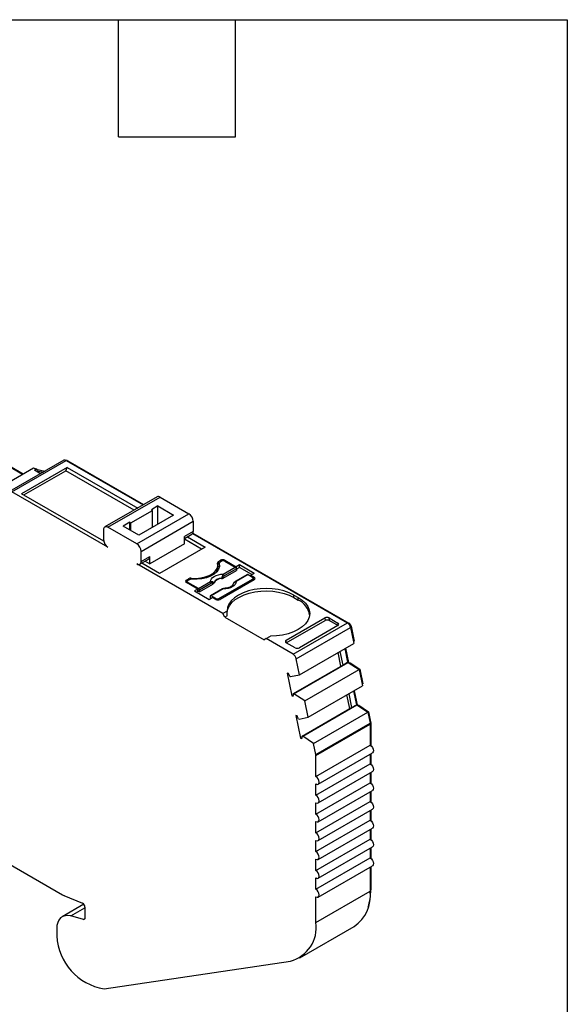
# Model space of a CAD drawing. Header units: millimetres. Extents: x 6 to 273, y 6 to 210.
# Tile 5 of 5: x 237 to 273, y 145 to 210. Entities that reach past the tile are written whole.
import ezdxf

# ---------------------------------------------------------------- set-up
doc = ezdxf.new("R2010")
doc.units = ezdxf.units.MM
doc.linetypes.add('SLD-Solid', pattern=[0])
doc.layers.add('TEXT', color=140, linetype='SLD-Solid', lineweight=25)

msp = doc.modelspace()

# ---------------------------------------------------------------- linework, layer by layer
for p, q in [((235.001, 181.456), (237.596, 179.958)), ((235.036, 181.477), (237.631, 179.979)), ((240.278, 180.863), (236.743, 178.822)), ((236.893, 178.807), (240.428, 180.848)), ((240.428, 180.848), (245.438, 177.956)), ((240.499, 180.807), (240.534, 180.827)), ((240.534, 180.827), (245.473, 177.976)), ((234.77, 178.327), (238.306, 180.368)), ((240.499, 180.399), (237.529, 178.684)), ((237.671, 178.603), (240.408, 180.183)), ((238.306, 180.368), (238.465, 180.276)), ((238.359, 180.215), (238.465, 180.276)), ((238.758, 179.985), (238.359, 180.215)), ((238.359, 180.215), (238.934, 180.086)), ((238.427, 180.298), (238.462, 180.319)), ((238.462, 180.319), (238.581, 180.25)), ((238.465, 180.276), (239.04, 180.148)), ((240.408, 180.183), (240.499, 180.399)), ((244.852, 177.618), (240.408, 180.183)), ((240.499, 180.399), (245.084, 177.752)), ((243.146, 175.197), (236.893, 178.807)), ((242.877, 175.597), (237.529, 178.684)), ((246.345, 178.48), (242.951, 176.52)), ((243.151, 176.501), (246.545, 178.46)), ((246.545, 178.46), (248.419, 177.378)), ((244.636, 176.786), (246.05, 177.603)), ((246.403, 177.889), (245.979, 177.644)), ((246.05, 177.603), (245.979, 177.644)), ((246.05, 176.506), (246.05, 177.603)), ((246.403, 177.889), (247.424, 177.299)), ((246.403, 176.71), (246.403, 177.889)), ((245.025, 175.419), (248.419, 177.378)), ((247.424, 177.299), (245.161, 175.993)), ((242.868, 176.337), (242.868, 175.684)), ((245.025, 175.419), (243.151, 176.501)), ((244.565, 176.827), (244.141, 176.582)), ((245.161, 175.993), (244.141, 176.582)), ((244.565, 176.827), (244.636, 176.786)), ((244.565, 176.337), (244.565, 176.827)), ((244.636, 176.297), (244.636, 176.786)), ((245.307, 174.929), (248.702, 176.888)), ((248.702, 176.888), (248.702, 176.235)), ((248.702, 176.235), (248.136, 175.909)), ((248.136, 175.773), (248.619, 176.052)), ((248.136, 175.419), (248.136, 175.909)), ((249.247, 175.081), (248.136, 175.722)), ((248.324, 175.882), (249.479, 175.215)), ((248.664, 176.094), (258.732, 170.282)), ((248.681, 176.125), (258.838, 170.261)), ((248.136, 175.419), (245.873, 174.112)), ((249.479, 175.215), (246.509, 173.5)), ((245.225, 174.093), (245.79, 174.419)), ((245.307, 174.276), (245.307, 174.929)), ((245.307, 174.276), (245.873, 174.602)), ((245.873, 174.112), (245.873, 174.602)), ((250.62, 170.882), (245.03, 174.11)), ((246.509, 173.5), (245.354, 174.167)), ((245.566, 174.29), (245.873, 174.112)), ((250.299, 173.872), (250.299, 174.036)), ((250.337, 174.27), (250.479, 174.352)), ((250.337, 174.107), (250.337, 174.27)), ((250.337, 174.107), (250.385, 174.134)), ((250.385, 174.148), (250.385, 173.984)), ((250.387, 174.131), (250.387, 173.968)), ((250.396, 173.923), (250.387, 173.968)), ((250.55, 174.291), (250.443, 174.229)), ((250.479, 174.352), (250.479, 174.25)), ((250.652, 173.445), (251.439, 173.899)), ((251.51, 173.784), (250.723, 173.33)), ((250.762, 174.352), (251.504, 173.923)), ((250.762, 174.291), (250.762, 174.352)), ((250.762, 174.291), (251.439, 173.899)), ((251.716, 174.046), (251.504, 173.923)), ((251.504, 173.923), (251.504, 173.813)), ((251.51, 173.784), (251.517, 173.692)), ((251.716, 173.882), (251.511, 173.764)), ((252.664, 173.499), (251.716, 174.046)), ((251.716, 173.882), (251.716, 174.046)), ((252.522, 173.417), (251.716, 173.882)), ((248.251, 173.066), (248.393, 173.148)), ((248.393, 173.148), (248.393, 173.046)), ((248.566, 173.118), (248.566, 173.18)), ((250.373, 171.862), (252.565, 173.127)), ((250.651, 173.192), (251.517, 173.692)), ((252.226, 173.421), (251.439, 172.967)), ((252.276, 173.416), (251.489, 172.962)), ((252.276, 173.416), (252.565, 173.25)), ((252.664, 173.499), (252.452, 173.376)), ((252.452, 173.376), (252.671, 173.25)), ((252.452, 173.376), (252.452, 173.315)), ((252.565, 173.025), (252.565, 173.127)), ((252.609, 173.051), (252.609, 173.189)), ((252.671, 173.086), (252.609, 173.122)), ((252.671, 173.086), (252.671, 173.25)), ((248.251, 172.903), (248.251, 173.066)), ((248.251, 172.903), (248.314, 172.939)), ((248.994, 172.474), (248.251, 172.903)), ((248.314, 172.964), (248.314, 172.867)), ((248.464, 173.086), (248.358, 173.025)), ((249.035, 172.512), (248.358, 172.903)), ((248.358, 172.903), (248.358, 172.842)), ((248.994, 172.474), (248.782, 172.352)), ((248.994, 172.311), (248.994, 172.474)), ((249.035, 172.512), (249.822, 172.966)), ((249.893, 172.851), (249.106, 172.396)), ((249.112, 172.304), (249.978, 172.803)), ((250.609, 172.488), (249.822, 172.034)), ((250.659, 172.483), (249.872, 172.029)), ((252.671, 173.086), (250.443, 171.801)), ((248.782, 172.352), (249.729, 171.805)), ((248.994, 172.311), (248.923, 172.27)), ((249.112, 172.304), (248.994, 172.372)), ((249.112, 172.304), (249.106, 172.396)), ((249.729, 171.805), (249.941, 171.927)), ((249.801, 171.995), (249.795, 171.91)), ((249.853, 171.876), (249.795, 171.91)), ((250.161, 171.862), (249.872, 172.029)), ((250.161, 171.801), (249.941, 171.927)), ((250.161, 171.801), (250.161, 171.862)), ((250.373, 171.862), (250.373, 171.774)), ((255.252, 172.086), (255.535, 171.923)), ((255.252, 171.923), (255.252, 172.086)), ((255.252, 171.923), (255.535, 171.76)), ((255.535, 171.76), (255.535, 171.923)), ((250.899, 171.043), (250.62, 170.882)), ((250.762, 170.637), (250.62, 170.882)), ((250.913, 170.725), (250.762, 170.637)), ((250.762, 170.637), (253.307, 169.168)), ((254.757, 169.148), (257.267, 170.596)), ((257.267, 170.596), (257.279, 170.44)), ((257.55, 170.596), (258.122, 170.266)), ((257.562, 170.44), (257.55, 170.596)), ((254.757, 168.984), (257.279, 170.44)), ((255.196, 168.241), (258.732, 170.282)), ((255.401, 167.941), (258.936, 169.982)), ((258.121, 170.103), (255.612, 168.654)), ((257.562, 170.44), (258.134, 170.11)), ((258.122, 170.266), (258.134, 170.11)), ((258.793, 170.236), (258.838, 170.261)), ((258.923, 170.032), (258.974, 170.061)), ((258.936, 169.982), (259.15, 168.94)), ((258.974, 170.061), (259.174, 169.083)), ((253.449, 169.249), (253.727, 169.41)), ((253.449, 169.249), (253.307, 169.168)), ((255.196, 168.241), (253.449, 169.249)), ((254.745, 168.977), (254.757, 169.148)), ((255.329, 168.654), (254.757, 168.984)), ((255.614, 166.899), (259.15, 168.94)), ((258.617, 168.632), (258.807, 167.705)), ((259.126, 169.055), (259.174, 169.083)), ((258.317, 167.465), (258.135, 168.354)), ((258.251, 168.421), (258.433, 167.531)), ((258.569, 168.604), (258.751, 167.715)), ((255.216, 165.674), (258.433, 167.531)), ((255.257, 165.663), (258.792, 167.704)), ((255.614, 166.899), (255.401, 167.941)), ((258.433, 167.531), (258.751, 167.715)), ((258.751, 167.715), (258.792, 167.704)), ((258.792, 167.704), (259.498, 167.24)), ((258.798, 167.7), (258.807, 167.705)), ((258.807, 167.705), (258.905, 167.679)), ((258.865, 167.656), (258.905, 167.679)), ((258.905, 167.679), (259.548, 167.256)), ((254.898, 166.984), (254.814, 167.007)), ((254.814, 167.007), (255.116, 165.532)), ((254.987, 166.791), (255.028, 166.78)), ((255.028, 166.78), (255.614, 166.899)), ((255.962, 165.199), (259.498, 167.24)), ((259.498, 167.24), (259.717, 166.167)), ((259.5, 167.228), (259.548, 167.256)), ((259.548, 167.256), (259.742, 166.311)), ((256.181, 164.126), (259.717, 166.167)), ((259.693, 166.283), (259.742, 166.311)), ((255.116, 165.532), (255.216, 165.59)), ((255.116, 165.532), (255.2, 165.509)), ((255.257, 165.663), (255.216, 165.674)), ((255.962, 165.199), (255.257, 165.663)), ((258.885, 164.693), (258.703, 165.582)), ((258.818, 165.649), (259, 164.759)), ((259.136, 165.832), (259.318, 164.943)), ((259.185, 165.86), (259.374, 164.933)), ((255.824, 162.891), (259.359, 164.932)), ((256.181, 164.126), (255.962, 165.199)), ((259, 164.759), (259.318, 164.943)), ((259.318, 164.943), (259.359, 164.932)), ((259.359, 164.932), (260.063, 164.469)), ((259.366, 164.928), (259.374, 164.933)), ((259.374, 164.933), (259.472, 164.907)), ((259.433, 164.884), (259.472, 164.907)), ((259.472, 164.907), (260.114, 164.484)), ((255.465, 164.212), (255.381, 164.235)), ((255.381, 164.235), (255.683, 162.76)), ((255.595, 164.008), (256.181, 164.126)), ((255.783, 162.902), (259, 164.759)), ((256.528, 162.428), (260.063, 164.469)), ((260.063, 164.469), (260.21, 163.752)), ((260.066, 164.456), (260.114, 164.484)), ((260.114, 164.484), (260.248, 163.832)), ((255.554, 164.019), (255.595, 164.008)), ((256.674, 161.711), (260.21, 163.752)), ((256.682, 161.644), (260.217, 163.685)), ((260.199, 163.804), (260.248, 163.832)), ((260.208, 163.761), (260.253, 163.787)), ((260.217, 163.685), (260.217, 162.32)), ((260.253, 163.787), (260.253, 162.296)), ((255.824, 162.891), (255.783, 162.902)), ((256.528, 162.428), (255.824, 162.891)), ((255.683, 162.76), (255.783, 162.818)), ((255.683, 162.76), (255.767, 162.737)), ((256.674, 161.711), (256.528, 162.428)), ((256.682, 160.279), (260.217, 162.32)), ((256.682, 160.279), (256.682, 161.644)), ((256.832, 159.774), (260.367, 161.815)), ((260.217, 161.729), (260.217, 161.095)), ((260.253, 161.749), (260.253, 161.071)), ((256.682, 159.054), (260.217, 161.095)), ((256.832, 158.549), (260.367, 160.59)), ((260.217, 160.504), (260.217, 159.87)), ((260.253, 160.524), (260.253, 159.847)), ((256.682, 157.829), (260.217, 159.87)), ((256.682, 159.054), (256.682, 159.789)), ((256.832, 157.325), (260.367, 159.366)), ((260.217, 159.279), (260.217, 158.646)), ((260.253, 159.3), (260.253, 158.622)), ((256.682, 156.605), (260.217, 158.646)), ((256.682, 157.829), (256.682, 158.564)), ((230.337, 158.251), (240.183, 152.567)), ((256.832, 156.1), (260.367, 158.141)), ((260.217, 158.054), (260.217, 157.421)), ((260.253, 158.075), (260.253, 157.397)), ((256.682, 155.38), (260.217, 157.421)), ((256.682, 156.605), (256.682, 157.34)), ((256.832, 154.875), (260.367, 156.916)), ((260.217, 156.829), (260.217, 156.196)), ((260.253, 156.85), (260.253, 156.172)), ((256.682, 154.155), (260.217, 156.196)), ((256.682, 155.38), (256.682, 156.115)), ((256.832, 153.65), (260.367, 155.691)), ((260.217, 155.605), (260.217, 154.971)), ((260.253, 155.625), (260.253, 154.947)), ((256.682, 152.93), (260.217, 154.971)), ((256.682, 154.155), (256.682, 154.89)), ((256.832, 152.425), (260.367, 154.466)), ((260.217, 154.38), (260.217, 152.799)), ((260.253, 154.4), (260.253, 152.901)), ((256.682, 152.93), (256.682, 153.665)), ((256.682, 150.758), (260.217, 152.799)), ((260.217, 152.88), (260.253, 152.901)), ((241.583, 151.953), (240.175, 151.14)), ((240.287, 152.516), (241.488, 152.03)), ((256.682, 150.758), (256.682, 152.44)), ((240.731, 151.19), (241.65, 151.721)), ((241.65, 151.775), (241.65, 151.069)), ((241.546, 150.972), (240.731, 151.19)), ((241.546, 150.972), (241.646, 151.03)), ((239.812, 150.337), (239.812, 150.092)), ((255.646, 148.468), (259.182, 150.509)), ((242.903, 146.455), (255.028, 148.256))]:
    msp.add_line(p, q)
at = {"flags": 128}
for points in [[(248.566, 173.18), (248.879, 173.171), (249.188, 173.199), (249.481, 173.264), (249.744, 173.363), (249.965, 173.491), (250.136, 173.642), (250.248, 173.811), (250.297, 173.99), (250.281, 174.171)], [(250.387, 174.131), (250.399, 173.948), (250.346, 173.766), (250.23, 173.595), (250.055, 173.441), (249.83, 173.31), (249.563, 173.21), (249.266, 173.143), (248.952, 173.112), (248.633, 173.119)], [(250.385, 173.984), (250.385, 173.981), (250.387, 173.968)], [(249.822, 172.966), (249.839, 173.059), (249.886, 173.149), (249.963, 173.232), (250.066, 173.304), (250.192, 173.364), (250.335, 173.408), (250.491, 173.436), (250.652, 173.445)], [(250.545, 173.16), (250.545, 173.169), (250.545, 173.175)], [(250.648, 173.257), (250.65, 173.221), (250.651, 173.192)], [(249.978, 172.803), (249.974, 172.839), (249.971, 172.867)], [(250.031, 172.879), (250.032, 172.871), (250.033, 172.864)], [(251.489, 172.962), (251.472, 172.869), (251.425, 172.779), (251.348, 172.696), (251.245, 172.624), (251.119, 172.564), (250.976, 172.52), (250.821, 172.493), (250.659, 172.483)], [(255.252, 172.086), (254.947, 172.236), (254.606, 172.357), (254.236, 172.446), (253.846, 172.5), (253.447, 172.518), (253.048, 172.499), (252.659, 172.445), (252.289, 172.356), (251.948, 172.235), (251.643, 172.085), (251.384, 171.909), (251.175, 171.712), (251.022, 171.498), (250.929, 171.273), (250.899, 171.043)], [(251.332, 172.866), (251.331, 172.867), (251.33, 172.869), (251.33, 172.87), (251.331, 172.87), (251.333, 172.87), (251.336, 172.869)], [(249.872, 172.029), (249.859, 172.035), (249.846, 172.038), (249.835, 172.038), (249.824, 172.035), (249.815, 172.029), (249.808, 172.02), (249.804, 172.008), (249.801, 171.995)], [(250.899, 170.882), (250.901, 170.951), (250.95, 171.176), (251.057, 171.393), (251.222, 171.599), (251.438, 171.788), (251.703, 171.955), (252.008, 172.097), (252.348, 172.21), (252.714, 172.292), (253.097, 172.34), (253.489, 172.354), (253.879, 172.333), (254.259, 172.278), (254.621, 172.19), (254.954, 172.07), (255.252, 171.923)], [(255.535, 171.923), (255.795, 171.747), (256.004, 171.55), (256.157, 171.337), (256.25, 171.112), (256.282, 170.881), (256.25, 170.651), (256.156, 170.426), (256.003, 170.213), (255.793, 170.016), (255.533, 169.84), (255.228, 169.69), (254.886, 169.57), (254.516, 169.481), (254.126, 169.428), (253.727, 169.41)], [(260.217, 162.32), (260.298, 162.255), (260.367, 162.162), (260.413, 162.056), (260.429, 161.953), (260.413, 161.868), (260.367, 161.815), (260.367, 161.815)], [(260.217, 161.095), (260.298, 161.03), (260.367, 160.937), (260.413, 160.831), (260.429, 160.728), (260.413, 160.643), (260.367, 160.59), (260.367, 160.59)], [(256.682, 159.789), (256.763, 159.761), (256.832, 159.774), (256.878, 159.827), (256.894, 159.912), (256.878, 160.015), (256.832, 160.121), (256.763, 160.214), (256.682, 160.279)], [(260.217, 159.87), (260.298, 159.805), (260.367, 159.712), (260.413, 159.606), (260.429, 159.503), (260.413, 159.419), (260.367, 159.366), (260.367, 159.366)], [(256.682, 158.564), (256.763, 158.536), (256.832, 158.549), (256.878, 158.602), (256.894, 158.687), (256.878, 158.79), (256.832, 158.896), (256.763, 158.989), (256.682, 159.054)], [(260.217, 158.646), (260.298, 158.58), (260.367, 158.487), (260.413, 158.381), (260.429, 158.278), (260.413, 158.194), (260.367, 158.141), (260.367, 158.141)], [(256.682, 157.34), (256.763, 157.311), (256.832, 157.325), (256.878, 157.378), (256.894, 157.462), (256.878, 157.565), (256.832, 157.671), (256.763, 157.764), (256.682, 157.829)], [(260.217, 157.421), (260.298, 157.355), (260.367, 157.262), (260.413, 157.156), (260.429, 157.053), (260.413, 156.969), (260.367, 156.916), (260.367, 156.916)], [(256.682, 156.115), (256.763, 156.086), (256.832, 156.1), (256.878, 156.153), (256.894, 156.237), (256.878, 156.34), (256.832, 156.446), (256.763, 156.539), (256.682, 156.605)], [(260.217, 156.196), (260.298, 156.131), (260.367, 156.038), (260.413, 155.932), (260.429, 155.829), (260.413, 155.744), (260.367, 155.691), (260.367, 155.691)], [(256.682, 154.89), (256.763, 154.862), (256.832, 154.875), (256.878, 154.928), (256.894, 155.012), (256.878, 155.115), (256.832, 155.221), (256.763, 155.314), (256.682, 155.38)], [(260.217, 154.971), (260.298, 154.906), (260.367, 154.813), (260.413, 154.707), (260.429, 154.604), (260.413, 154.519), (260.367, 154.466), (260.367, 154.466)], [(256.682, 153.665), (256.763, 153.637), (256.832, 153.65), (256.878, 153.703), (256.894, 153.788), (256.878, 153.891), (256.832, 153.997), (256.763, 154.089), (256.682, 154.155)], [(256.682, 152.44), (256.763, 152.412), (256.832, 152.425), (256.878, 152.478), (256.894, 152.563), (256.878, 152.666), (256.832, 152.772), (256.763, 152.865), (256.682, 152.93)], [(240.731, 151.19), (240.54, 151.221), (240.363, 151.21), (240.204, 151.156), (240.068, 151.061), (239.958, 150.928), (239.878, 150.76), (239.828, 150.561), (239.812, 150.337)], [(241.65, 151.069), (241.649, 151.044), (241.643, 151.021), (241.634, 151.002), (241.621, 150.987), (241.606, 150.976), (241.588, 150.97), (241.567, 150.968), (241.546, 150.972)]]:
    msp.add_lwpolyline(points, dxfattribs=at)
for centre, radius, start, end in [((240.341, 180.728), 0.148, 53.77491, 114.91465), ((240.475, 180.742), 0.104, 54.94802, 109.00604), ((246.428, 178.296), 0.201, 54.38244, 114.30712), ((248.087, 176.86), 0.615, 2.60548, 57.39453), ((243.04, 176.365), 0.175, 50.79674, 189.21404), ((243.484, 175.713), 0.616, 182.65326, 236.75722), ((248.511, 176.211), 0.192, 304.12765, 7.18453), ((244.693, 174.901), 0.615, 2.60548, 57.39453), ((245.677, 174.581), 0.197, 305.01333, 6.29885), ((250.62, 174.079), 0.307, 62.60967, 117.39033), ((245.136, 174.247), 0.174, 232.32696, 9.45204), ((249.744, 173.879), 0.555, 325.37128, 359.26032), ((250.372, 174.185), 0.0919, 112.11427, 189.09381), ((250.406, 173.982), 0.142, 119.04503, 139.60201), ((250.479, 174.144), 0.0925, 112.32046, 187.67416), ((250.656, 174.086), 0.231, 62.60967, 117.39033), ((251.355, 173.769), 0.155, 5.689, 57.19913), ((248.532, 172.881), 0.301, 83.66933, 117.59762), ((248.603, 172.821), 0.3, 84.14931, 117.63517), ((250.533, 172.603), 0.573, 88.8448, 151.14983), ((250.533, 172.589), 0.571, 88.81364, 151.18098), ((250.326, 172.875), 0.5, 49.88215, 58.74261), ((250.568, 173.314), 0.155, 5.689, 57.19913), ((252.247, 173.376), 0.0498, 54.01818, 114.67136), ((252.542, 173.189), 0.0655, 290.78342, 69.21658), ((252.64, 173.168), 0.0873, 290.7833, 69.2167), ((248.282, 172.984), 0.0873, 110.78342, 249.21658), ((248.381, 172.964), 0.0655, 110.78342, 249.21658), ((248.951, 172.381), 0.155, 5.689, 57.19913), ((249.738, 172.835), 0.155, 5.689, 57.19913), ((249.863, 172.913), 0.118, 336.66803, 18.17484), ((250.63, 172.444), 0.0484, 53.10271, 115.58682), ((251.46, 172.922), 0.0497, 54.01601, 114.69586), ((250.267, 172.067), 0.231, 242.60967, 297.39033), ((250.302, 172.074), 0.307, 242.60933, 297.39067), ((254.99, 170.571), 1.308, 10.1225, 65.3931), ((258.476, 169.887), 0.47, 11.62788, 57.0661), ((258.667, 169.998), 0.313, 11.62788, 57.0661), ((254.94, 167.846), 0.47, 11.62788, 57.0661), ((254.188, 166.54), 0.837, 17.47941, 32.05755), ((254.82, 165.629), 0.399, 342.53288, 6.51389), ((254.756, 163.768), 0.837, 17.47941, 32.05755), ((259.879, 163.683), 0.339, 0.3464, 11.86557), ((260.027, 163.785), 0.226, 0.34659, 11.86556), ((255.387, 162.857), 0.399, 342.53288, 6.51389), ((256.343, 161.642), 0.339, 0.3464, 11.86557), ((257.775, 152.525), 2.458, 304.91678, 6.3954), ((256.687, 152.85), 3.566, 342.27549, 0.81649), ((240.604, 153.293), 0.839, 239.84979, 247.82784), ((241.352, 151.764), 0.299, 2.03164, 62.89674), ((254.456, 150.431), 2.249, 284.71239, 8.34343), ((241.639, 150.096), 1.827, 180.10726, 186.5483), ((243.443, 150.037), 3.622, 182.36731, 261.43138)]:
    msp.add_arc(centre, radius, start, end)
for points in [[(250.585, 173.302), (250.574, 173.256), (250.56, 173.213), (250.545, 173.175)], [(250.652, 173.445), (250.626, 173.414), (250.601, 173.365), (250.585, 173.302)], [(250.723, 173.33), (250.695, 173.314), (250.669, 173.29), (250.648, 173.257)], [(249.971, 172.867), (249.948, 172.874), (249.92, 172.867), (249.893, 172.851)], [(249.971, 172.867), (250.003, 172.87), (250.023, 172.875), (250.031, 172.879)], [(250.913, 170.725), (250.904, 170.833), (250.899, 170.939), (250.899, 171.043)]]:
    msp.add_open_spline(points, degree=3)
for points, knots in [([(250.648, 173.257), (250.636, 173.245), (250.606, 173.215), (250.568, 173.19), (250.545, 173.175)], [0, 0, 0, 0, 0.389276, 1, 1, 1, 1]), ([(250.545, 173.16), (250.552, 173.161), (250.558, 173.162), (250.564, 173.163), (250.57, 173.164), (250.576, 173.165), (250.583, 173.166), (250.589, 173.168), (250.594, 173.169), (250.6, 173.171), (250.603, 173.172), (250.606, 173.173), (250.609, 173.173), (250.614, 173.175), (250.62, 173.177), (250.625, 173.179), (250.628, 173.18), (250.63, 173.182), (250.633, 173.183), (250.639, 173.186), (250.646, 173.189), (250.651, 173.192)], [0, 0, 0, 0, 0.0000193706, 0.0000193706, 0.0000193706, 0.0000387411, 0.0000387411, 0.0000387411, 0.0000581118, 0.0000581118, 0.0000581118, 0.0000677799, 0.0000677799, 0.0000677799, 0.0000871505, 0.0000871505, 0.0000871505, 0.0000968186, 0.0000968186, 0.0000968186, 0.0001214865, 0.0001214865, 0.0001214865, 0.0001214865]), ([(249.822, 172.966), (249.836, 172.969), (249.864, 172.976), (249.905, 172.975), (249.943, 172.968), (249.965, 172.956), (249.975, 172.95)], [0, 0, 0, 0, 0.2512213, 0.500849, 0.7634248, 1, 1, 1, 1]), ([(249.975, 172.95), (249.983, 172.944), (250, 172.932), (250.021, 172.908), (250.028, 172.889), (250.031, 172.879)], [0, 0, 0, 0, 0.265902, 0.599333, 1, 1, 1, 1]), ([(249.978, 172.803), (249.982, 172.806), (249.986, 172.809), (249.991, 172.811), (249.995, 172.814), (249.999, 172.817), (250.002, 172.82), (250.006, 172.824), (250.009, 172.827), (250.012, 172.83), (250.014, 172.832), (250.015, 172.833), (250.016, 172.835), (250.019, 172.838), (250.022, 172.842), (250.024, 172.845), (250.025, 172.847), (250.026, 172.849), (250.027, 172.851), (250.029, 172.855), (250.031, 172.86), (250.033, 172.864)], [0, 0, 0, 0, 0.0000193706, 0.0000193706, 0.0000193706, 0.0000387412, 0.0000387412, 0.0000387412, 0.0000581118, 0.0000581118, 0.0000581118, 0.0000677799, 0.0000677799, 0.0000677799, 0.0000871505, 0.0000871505, 0.0000871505, 0.0000968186, 0.0000968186, 0.0000968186, 0.0001214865, 0.0001214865, 0.0001214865, 0.0001214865]), ([(250.712, 172.521), (250.695, 172.519), (250.662, 172.515), (250.626, 172.497), (250.609, 172.488)], [0, 0, 0, 0, 0.512278, 1, 1, 1, 1]), ([(250.659, 172.483), (250.673, 172.497), (250.692, 172.517), (250.707, 172.52), (250.712, 172.52)], [0, 0, 0, 0, 0.682117, 1, 1, 1, 1]), ([(250.712, 172.52), (250.713, 172.52), (250.718, 172.522), (250.723, 172.519), (250.726, 172.517)], [0, 0, 0, 0, 0.1732798, 1, 1, 1, 1]), ([(251.284, 172.776), (251.279, 172.764), (251.27, 172.737), (251.21, 172.672), (251.102, 172.606), (250.953, 172.553), (250.817, 172.526), (250.734, 172.523), (250.713, 172.523)], [0, 0, 0, 0, 0.165162, 0.346434, 0.540169, 0.733935, 0.930876, 1, 1, 1, 1]), ([(251.336, 172.869), (251.329, 172.86), (251.311, 172.839), (251.291, 172.8), (251.284, 172.768), (251.28, 172.751)], [0, 0, 0, 0, 0.265902, 0.599333, 1, 1, 1, 1]), ([(251.439, 172.967), (251.417, 172.953), (251.378, 172.928), (251.345, 172.888), (251.33, 172.87)], [0, 0, 0, 0, 0.553024, 1, 1, 1, 1]), ([(251.489, 172.962), (251.475, 172.957), (251.447, 172.948), (251.406, 172.927), (251.368, 172.9), (251.346, 172.879), (251.336, 172.869)], [0, 0, 0, 0, 0.251221, 0.500849, 0.763425, 1, 1, 1, 1]), ([(257.55, 170.596), (257.517, 170.616), (257.464, 170.63), (257.353, 170.63), (257.3, 170.615), (257.267, 170.596)], [0, 0, 0, 0, 0.5, 0.5, 1, 1, 1, 1]), ([(257.279, 170.44), (257.312, 170.459), (257.365, 170.474), (257.476, 170.474), (257.529, 170.46), (257.562, 170.44)], [0, 0, 0, 0, 0.5, 0.5, 1, 1, 1, 1]), ([(258.121, 170.103), (258.155, 170.122), (258.18, 170.153), (258.18, 170.217), (258.155, 170.247), (258.122, 170.266)], [0, 0, 0, 0, 0.5, 0.5, 1, 1, 1, 1]), ([(254.757, 169.148), (254.724, 169.128), (254.699, 169.098), (254.698, 169.034), (254.724, 169.003), (254.757, 168.984)], [0, 0, 0, 0, 0.5, 0.5, 1, 1, 1, 1]), ([(255.329, 168.654), (255.362, 168.635), (255.415, 168.62), (255.525, 168.62), (255.578, 168.635), (255.612, 168.654)], [0, 0, 0, 0, 0.5, 0.5, 1, 1, 1, 1])]:
    msp.add_open_spline(points, degree=3, knots=knots)
at = {"layer": 'TEXT'}
for p, q in [((6.35, 209.55), (273.05, 209.55)), ((243.84, 201.93), (243.84, 209.55)), ((251.46, 201.93), (251.46, 209.55)), ((273.05, 209.55), (273.05, 6.35)), ((243.84, 201.93), (251.46, 201.93))]:
    msp.add_line(p, q, dxfattribs=at)

doc.saveas('drawing.dxf')
